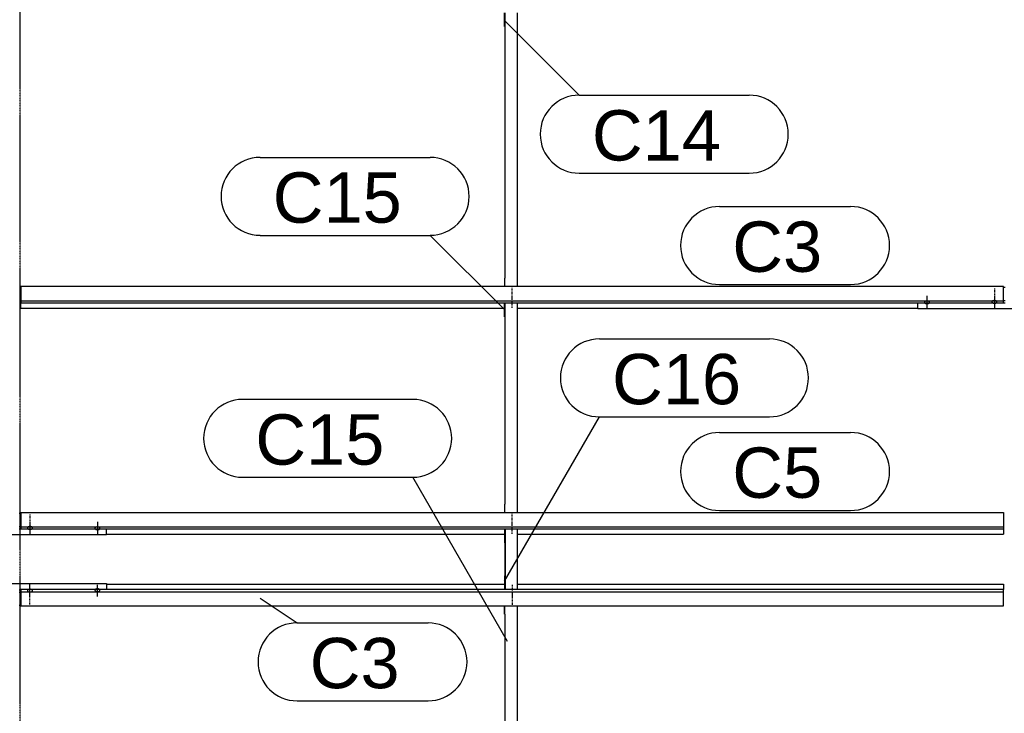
# Model space of a CAD drawing. Header units: millimetres. Extents: x -4888 to 73862, y -29046 to 15504.
# Tile 86 of 111: x 52498 to 56000, y 4747 to 7215. Entities that reach past the tile are written whole.
import ezdxf

# ---------------------------------------------------------------- set-up
doc = ezdxf.new("R2010")
doc.units = ezdxf.units.MM
doc.linetypes.add('DXK_LINE_DOT2', pattern=[3.9198, 1.9599, -1.9599])
doc.linetypes.add('DXK_LINE_DOT3', pattern=[5.9187, 2.979, -0.9799, 0.9799, -0.9799])
doc.styles.add('Arial', font='ARIAL.TTF', dxfattribs={"height": 0.2})

# ---------------------------------------------------------------- blocks, each defined once
blk = doc.blocks.new('Bolt-1953139-17620 - 1282')
at = {"color": 5, "linetype": 'Continuous'}
for p, q in [((52526.2, 5407.5), (52526, 5407.1)), ((52526, 5407.1), (52526, 5406.6)), ((52526, 5406.6), (52526, 5406.1)), ((52526, 5406.1), (52526.2, 5405.7)), ((52526.4, 5408), (52526.2, 5407.5)), ((52526.2, 5405.7), (52526.4, 5405.2)), ((52526.7, 5408.4), (52526.4, 5408)), ((52526.4, 5405.2), (52526.7, 5404.8)), ((52527.1, 5408.9), (52526.7, 5408.4)), ((52526.7, 5404.8), (52527.1, 5404.3)), ((52527.5, 5409.3), (52527.1, 5408.9)), ((52527.1, 5404.3), (52527.5, 5403.9)), ((52528, 5409.6), (52527.5, 5409.3)), ((52527.5, 5403.9), (52528, 5403.6)), ((52528.6, 5410), (52528, 5409.6)), ((52528, 5403.6), (52528.6, 5403.2)), ((52529.3, 5410.3), (52528.6, 5410)), ((52528.6, 5403.2), (52529.3, 5402.9)), ((52530, 5410.6), (52529.3, 5410.3)), ((52529.3, 5402.9), (52530, 5402.6)), ((52530.8, 5410.8), (52530, 5410.6)), ((52530, 5402.6), (52530.8, 5402.4)), ((52531.6, 5411), (52530.8, 5410.8)), ((52530.8, 5402.4), (52531.6, 5402.2)), ((52532.4, 5411.2), (52531.6, 5411)), ((52531.6, 5402.2), (52532.4, 5402)), ((52533.2, 5411.3), (52532.4, 5411.2)), ((52532.4, 5402), (52533.2, 5401.9)), ((52534.1, 5411.4), (52533.2, 5411.3)), ((52533.2, 5401.9), (52534.1, 5401.8)), ((52535, 5411.4), (52534.1, 5411.4)), ((52534.1, 5401.8), (52535, 5401.8)), ((52535, 5426.3), (52535, 5384)), ((52535.9, 5411.4), (52535, 5411.4)), ((52535, 5401.8), (52535.9, 5401.8)), ((52536.8, 5411.3), (52535.9, 5411.4)), ((52535.9, 5401.8), (52536.8, 5401.9)), ((52537.6, 5411.2), (52536.8, 5411.3)), ((52536.8, 5401.9), (52537.6, 5402)), ((52538.4, 5411), (52537.6, 5411.2)), ((52537.6, 5402), (52538.4, 5402.2)), ((52539.2, 5410.8), (52538.4, 5411)), ((52538.4, 5402.2), (52539.2, 5402.4)), ((52540, 5410.6), (52539.2, 5410.8)), ((52539.2, 5402.4), (52540, 5402.6)), ((52540.7, 5410.3), (52540, 5410.6)), ((52540, 5402.6), (52540.7, 5402.9)), ((52541.4, 5410), (52540.7, 5410.3)), ((52540.7, 5402.9), (52541.4, 5403.2)), ((52542, 5409.6), (52541.4, 5410)), ((52541.4, 5403.2), (52542, 5403.6)), ((52542.5, 5409.3), (52542, 5409.6)), ((52542, 5403.6), (52542.5, 5403.9)), ((52542.9, 5408.9), (52542.5, 5409.3)), ((52542.5, 5403.9), (52542.9, 5404.3)), ((52543.3, 5408.4), (52542.9, 5408.9)), ((52542.9, 5404.3), (52543.3, 5404.8)), ((52543.6, 5408), (52543.3, 5408.4)), ((52543.3, 5404.8), (52543.6, 5405.2)), ((52543.8, 5407.5), (52543.6, 5408)), ((52543.6, 5405.2), (52543.8, 5405.7)), ((52544, 5407.1), (52543.8, 5407.5)), ((52543.8, 5405.7), (52544, 5406.1)), ((52544, 5406.6), (52544, 5407.1)), ((52544, 5406.1), (52544, 5406.6))]:
    blk.add_line(p, q, dxfattribs=at)
blk = doc.blocks.new('Bolt-1953139-17817 - 1282')
at = {"color": 5, "linetype": 'DXK_LINE_DOT2'}
blk.add_line((55965, 6260.4), (55965, 6218.1), dxfattribs=at)
blk = doc.blocks.new('Part-1953139-17219 - 1282')
at = {"color": 3, "linetype": 'Continuous'}
for p, q in [((52503, 5461.2), (55997, 5461.2)), ((52503, 5461.2), (52503, 5402.9)), ((55997, 5461.2), (55997, 5402.9)), ((52503, 5410.4), (55997, 5410.4)), ((52503, 5402.9), (55997, 5402.9)), ((55997, 5402.9), (55997, 5384.2)), ((52807, 5384.2), (54222, 5384.2)), ((54269, 5384.2), (55997, 5384.2))]:
    blk.add_line(p, q, dxfattribs=at)
blk = doc.blocks.new('Bolt-1953139-17820 - 1282')
at = {"color": 5, "linetype": 'Continuous'}
for p, q in [((55716.2, 6210.5), (55716, 6210)), ((55716, 6210), (55716, 6209.5)), ((55716, 6209.5), (55716, 6209.1)), ((55716, 6209.1), (55716.2, 6208.6)), ((55716.4, 6210.9), (55716.2, 6210.5)), ((55716.2, 6208.6), (55716.4, 6208.1)), ((55716.7, 6211.4), (55716.4, 6210.9)), ((55716.4, 6208.1), (55716.7, 6207.7)), ((55717.1, 6211.8), (55716.7, 6211.4)), ((55716.7, 6207.7), (55717.1, 6207.3)), ((55717.5, 6212.2), (55717.1, 6211.8)), ((55717.1, 6207.3), (55717.5, 6206.9)), ((55718, 6212.6), (55717.5, 6212.2)), ((55717.5, 6206.9), (55718, 6206.5)), ((55718.6, 6212.9), (55718, 6212.6)), ((55718, 6206.5), (55718.6, 6206.1)), ((55719.3, 6213.2), (55718.6, 6212.9)), ((55718.6, 6206.1), (55719.3, 6205.8)), ((55720, 6213.5), (55719.3, 6213.2)), ((55719.3, 6205.8), (55720, 6205.5)), ((55720.8, 6213.7), (55720, 6213.5)), ((55720, 6205.5), (55720.8, 6205.3)), ((55721.6, 6213.9), (55720.8, 6213.7)), ((55720.8, 6205.3), (55721.6, 6205.1)), ((55722.4, 6214.1), (55721.6, 6213.9)), ((55721.6, 6205.1), (55722.4, 6204.9)), ((55723.2, 6214.2), (55722.4, 6214.1)), ((55722.4, 6204.9), (55723.2, 6204.8)), ((55724.1, 6214.3), (55723.2, 6214.2)), ((55723.2, 6204.8), (55724.1, 6204.8)), ((55725, 6214.3), (55724.1, 6214.3)), ((55724.1, 6204.8), (55725, 6204.7)), ((55725, 6232), (55725, 6189.7)), ((55725.9, 6214.3), (55725, 6214.3)), ((55725, 6204.7), (55725.9, 6204.8)), ((55726.8, 6214.2), (55725.9, 6214.3)), ((55725.9, 6204.8), (55726.8, 6204.8)), ((55727.6, 6214.1), (55726.8, 6214.2)), ((55726.8, 6204.8), (55727.6, 6204.9)), ((55728.4, 6213.9), (55727.6, 6214.1)), ((55727.6, 6204.9), (55728.4, 6205.1)), ((55729.2, 6213.7), (55728.4, 6213.9)), ((55728.4, 6205.1), (55729.2, 6205.3)), ((55730, 6213.5), (55729.2, 6213.7)), ((55729.2, 6205.3), (55730, 6205.5)), ((55730.7, 6213.2), (55730, 6213.5)), ((55730, 6205.5), (55730.7, 6205.8)), ((55731.4, 6212.9), (55730.7, 6213.2)), ((55730.7, 6205.8), (55731.4, 6206.1)), ((55732, 6212.6), (55731.4, 6212.9)), ((55731.4, 6206.1), (55732, 6206.5)), ((55732.5, 6212.2), (55732, 6212.6)), ((55732, 6206.5), (55732.5, 6206.9)), ((55732.9, 6211.8), (55732.5, 6212.2)), ((55732.5, 6206.9), (55732.9, 6207.3)), ((55733.3, 6211.4), (55732.9, 6211.8)), ((55732.9, 6207.3), (55733.3, 6207.7)), ((55733.6, 6210.9), (55733.3, 6211.4)), ((55733.3, 6207.7), (55733.6, 6208.1)), ((55733.8, 6210.5), (55733.6, 6210.9)), ((55733.6, 6208.1), (55733.8, 6208.6)), ((55734, 6210), (55733.8, 6210.5)), ((55733.8, 6208.6), (55734, 6209.1)), ((55734, 6209.5), (55734, 6210)), ((55734, 6209.1), (55734, 6209.5))]:
    blk.add_line(p, q, dxfattribs=at)
blk = doc.blocks.new('Bolt-1953139-18110 - 1282')
at = {"color": 5, "linetype": 'Continuous'}
for p, q in [((52526.2, 5184.3), (52526, 5183.9)), ((52526, 5183.9), (52526, 5183.4)), ((52526, 5183.4), (52526, 5182.9)), ((52526, 5182.9), (52526.2, 5182.5)), ((52526.4, 5184.8), (52526.2, 5184.3)), ((52526.2, 5182.5), (52526.4, 5182)), ((52526.7, 5185.2), (52526.4, 5184.8)), ((52527.1, 5185.7), (52526.7, 5185.2)), ((52527.5, 5186.1), (52527.1, 5185.7)), ((52528, 5186.4), (52527.5, 5186.1)), ((52528.6, 5186.8), (52528, 5186.4)), ((52529.3, 5187.1), (52528.6, 5186.8)), ((52530, 5187.4), (52529.3, 5187.1)), ((52530.8, 5187.6), (52530, 5187.4)), ((52531.6, 5187.8), (52530.8, 5187.6)), ((52532.4, 5188), (52531.6, 5187.8)), ((52533.2, 5188.1), (52532.4, 5188)), ((52534.1, 5188.2), (52533.2, 5188.1)), ((52535, 5188.2), (52534.1, 5188.2)), ((52535, 5163.7), (52535, 5206)), ((52535.9, 5188.2), (52535, 5188.2)), ((52536.8, 5188.1), (52535.9, 5188.2)), ((52537.6, 5188), (52536.8, 5188.1)), ((52538.4, 5187.8), (52537.6, 5188)), ((52539.2, 5187.6), (52538.4, 5187.8)), ((52540, 5187.4), (52539.2, 5187.6)), ((52540.7, 5187.1), (52540, 5187.4)), ((52541.4, 5186.8), (52540.7, 5187.1)), ((52542, 5186.4), (52541.4, 5186.8)), ((52542.5, 5186.1), (52542, 5186.4)), ((52542.9, 5185.7), (52542.5, 5186.1)), ((52543.3, 5185.2), (52542.9, 5185.7)), ((52543.6, 5184.8), (52543.3, 5185.2)), ((52543.8, 5184.3), (52543.6, 5184.8)), ((52543.6, 5182), (52543.8, 5182.5)), ((52544, 5183.9), (52543.8, 5184.3)), ((52543.8, 5182.5), (52544, 5182.9)), ((52544, 5183.4), (52544, 5183.9)), ((52544, 5182.9), (52544, 5183.4)), ((52526.4, 5182), (52526.7, 5181.6)), ((52526.7, 5181.6), (52527.1, 5181.1)), ((52527.1, 5181.1), (52527.5, 5180.7)), ((52527.5, 5180.7), (52528, 5180.4)), ((52528, 5180.4), (52528.6, 5180)), ((52528.6, 5180), (52529.3, 5179.7)), ((52529.3, 5179.7), (52530, 5179.4)), ((52530, 5179.4), (52530.8, 5179.2)), ((52530.8, 5179.2), (52531.6, 5179)), ((52531.6, 5179), (52532.4, 5178.8)), ((52532.4, 5178.8), (52533.2, 5178.7)), ((52533.2, 5178.7), (52534.1, 5178.6)), ((52534.1, 5178.6), (52535, 5178.6)), ((52535, 5178.6), (52535.9, 5178.6)), ((52535.9, 5178.6), (52536.8, 5178.7)), ((52536.8, 5178.7), (52537.6, 5178.8)), ((52537.6, 5178.8), (52538.4, 5179)), ((52538.4, 5179), (52539.2, 5179.2)), ((52539.2, 5179.2), (52540, 5179.4)), ((52540, 5179.4), (52540.7, 5179.7)), ((52540.7, 5179.7), (52541.4, 5180)), ((52541.4, 5180), (52542, 5180.4)), ((52542, 5180.4), (52542.5, 5180.7)), ((52542.5, 5180.7), (52542.9, 5181.1)), ((52542.9, 5181.1), (52543.3, 5181.6)), ((52543.3, 5181.6), (52543.6, 5182))]:
    blk.add_line(p, q, dxfattribs=at)
blk = doc.blocks.new('Bolt-1953139-18111 - 1282')
at = {"color": 5, "linetype": 'DXK_LINE_DOT2'}
blk.add_line((52535, 5133.9), (52535, 5176.2), dxfattribs=at)
blk = doc.blocks.new('Bolt-1953139-18825 - 1282')
at = {"color": 5, "linetype": 'DXK_LINE_DOT2'}
blk.add_line((54250, 5386.1), (54250, 5428.4), dxfattribs=at)
blk = doc.blocks.new('GridLine-1953139-4956 - 1282')
at = {"color": 174, "linetype": 'DXK_LINE_DOT3'}
blk.add_line((52500, -1750), (52500, 12340), dxfattribs=at)
blk = doc.blocks.new('Part-1953139-17212 - 1282')
at = {"color": 3, "linetype": 'Continuous'}
for p, q in [((52503, 5187.1), (52503, 5128.8)), ((55997, 5187.1), (52503, 5187.1)), ((52807, 5205.8), (54222, 5205.8)), ((54269, 5205.8), (55997, 5205.8)), ((55997, 5205.8), (55997, 5187.1)), ((55997, 5128.8), (55997, 5187.1)), ((52503, 5179.6), (55997, 5179.6)), ((52503, 5128.8), (55997, 5128.8))]:
    blk.add_line(p, q, dxfattribs=at)
blk = doc.blocks.new('Part-1953139-17218 - 1282')
at = {"color": 3, "linetype": 'Continuous'}
for p, q in [((55997, 6265.5), (52503, 6265.5)), ((52503, 6265.5), (52503, 6207.2)), ((55997, 6207.2), (55997, 6265.5)), ((52503, 6214.7), (55997, 6214.7)), ((52503, 6207.2), (55997, 6207.2)), ((52503, 6188.5), (52503, 6207.2)), ((52503, 6188.5), (54222, 6188.5)), ((54269, 6188.5), (55693, 6188.5))]:
    blk.add_line(p, q, dxfattribs=at)
blk = doc.blocks.new('Part-1953139-17619 - 1282')
at = {"color": 3, "linetype": 'Continuous'}
for p, q in [((52497, 5458.8), (52503, 5458.8)), ((52193, 5381.8), (52193, 5402.9)), ((52497, 5412.2), (52503, 5412.2)), ((52497, 5403.7), (52503, 5403.7)), ((52807, 5381.8), (52807, 5402.9)), ((52807, 5381.8), (52193, 5381.8))]:
    blk.add_line(p, q, dxfattribs=at)
blk = doc.blocks.new('Bolt-1953139-17621 - 1282')
at = {"color": 5, "linetype": 'DXK_LINE_DOT2'}
blk.add_line((52535, 5456.1), (52535, 5413.8), dxfattribs=at)
blk = doc.blocks.new('Bolt-1953139-17624 - 1282')
at = {"color": 5, "linetype": 'Continuous'}
for p, q in [((52775, 5427.8), (52775, 5385.4)), ((52766.2, 5406.2), (52766, 5405.7)), ((52766, 5405.7), (52766, 5405.2)), ((52766, 5405.2), (52766, 5404.8)), ((52766, 5404.8), (52766.2, 5404.3)), ((52766.4, 5406.6), (52766.2, 5406.2)), ((52766.2, 5404.3), (52766.4, 5403.9)), ((52766.7, 5407.1), (52766.4, 5406.6)), ((52766.4, 5403.9), (52766.7, 5403.4)), ((52767.1, 5407.5), (52766.7, 5407.1)), ((52766.7, 5403.4), (52767.1, 5403)), ((52767.5, 5407.9), (52767.1, 5407.5)), ((52767.1, 5403), (52767.5, 5402.6)), ((52768, 5408.3), (52767.5, 5407.9)), ((52767.5, 5402.6), (52768, 5402.2)), ((52768.6, 5408.6), (52768, 5408.3)), ((52768, 5402.2), (52768.6, 5401.9)), ((52769.3, 5408.9), (52768.6, 5408.6)), ((52768.6, 5401.9), (52769.3, 5401.5)), ((52770, 5409.2), (52769.3, 5408.9)), ((52769.3, 5401.5), (52770, 5401.3)), ((52770.8, 5409.5), (52770, 5409.2)), ((52770, 5401.3), (52770.8, 5401)), ((52771.6, 5409.7), (52770.8, 5409.5)), ((52770.8, 5401), (52771.6, 5400.8)), ((52772.4, 5409.8), (52771.6, 5409.7)), ((52771.6, 5400.8), (52772.4, 5400.7)), ((52773.2, 5409.9), (52772.4, 5409.8)), ((52772.4, 5400.7), (52773.2, 5400.5)), ((52774.1, 5410), (52773.2, 5409.9)), ((52773.2, 5400.5), (52774.1, 5400.5)), ((52775, 5410), (52774.1, 5410)), ((52774.1, 5400.5), (52775, 5400.5)), ((52775.9, 5410), (52775, 5410)), ((52775, 5400.5), (52775.9, 5400.5)), ((52776.8, 5409.9), (52775.9, 5410)), ((52775.9, 5400.5), (52776.8, 5400.5)), ((52777.6, 5409.8), (52776.8, 5409.9)), ((52776.8, 5400.5), (52777.6, 5400.7)), ((52778.4, 5409.7), (52777.6, 5409.8)), ((52777.6, 5400.7), (52778.4, 5400.8)), ((52779.2, 5409.5), (52778.4, 5409.7)), ((52778.4, 5400.8), (52779.2, 5401)), ((52780, 5409.2), (52779.2, 5409.5)), ((52779.2, 5401), (52780, 5401.3)), ((52780.7, 5408.9), (52780, 5409.2)), ((52780, 5401.3), (52780.7, 5401.5)), ((52781.4, 5408.6), (52780.7, 5408.9)), ((52780.7, 5401.5), (52781.4, 5401.9)), ((52782, 5408.3), (52781.4, 5408.6)), ((52781.4, 5401.9), (52782, 5402.2)), ((52782.5, 5407.9), (52782, 5408.3)), ((52782, 5402.2), (52782.5, 5402.6)), ((52782.9, 5407.5), (52782.5, 5407.9)), ((52782.5, 5402.6), (52782.9, 5403)), ((52783.3, 5407.1), (52782.9, 5407.5)), ((52782.9, 5403), (52783.3, 5403.4)), ((52783.6, 5406.6), (52783.3, 5407.1)), ((52783.3, 5403.4), (52783.6, 5403.9)), ((52783.8, 5406.2), (52783.6, 5406.6)), ((52783.6, 5403.9), (52783.8, 5404.3)), ((52784, 5405.7), (52783.8, 5406.2)), ((52783.8, 5404.3), (52784, 5404.8)), ((52784, 5405.2), (52784, 5405.7)), ((52784, 5404.8), (52784, 5405.2))]:
    blk.add_line(p, q, dxfattribs=at)
blk = doc.blocks.new('Part-1953139-17815 - 1282')
at = {"color": 3, "linetype": 'Continuous'}
for p, q in [((55997, 6263), (56003, 6263)), ((55693, 6186.1), (55693, 6207.2)), ((55997, 6216.5), (56003, 6216.5)), ((55997, 6208), (56003, 6208)), ((56307, 6186.1), (56307, 6207.2)), ((56307, 6186.1), (55693, 6186.1))]:
    blk.add_line(p, q, dxfattribs=at)
blk = doc.blocks.new('Bolt-1953139-17816 - 1282')
at = {"color": 5, "linetype": 'Continuous'}
for p, q in [((55956.2, 6211.8), (55956, 6211.3)), ((55956, 6211.3), (55956, 6210.9)), ((55956, 6210.9), (55956, 6210.4)), ((55956, 6210.4), (55956.2, 6209.9)), ((55956.4, 6212.3), (55956.2, 6211.8)), ((55956.2, 6209.9), (55956.4, 6209.5)), ((55956.7, 6212.7), (55956.4, 6212.3)), ((55956.4, 6209.5), (55956.7, 6209)), ((55957.1, 6213.1), (55956.7, 6212.7)), ((55956.7, 6209), (55957.1, 6208.6)), ((55957.5, 6213.5), (55957.1, 6213.1)), ((55957.1, 6208.6), (55957.5, 6208.2)), ((55958, 6213.9), (55957.5, 6213.5)), ((55957.5, 6208.2), (55958, 6207.8)), ((55958.6, 6214.3), (55958, 6213.9)), ((55958, 6207.8), (55958.6, 6207.5)), ((55959.3, 6214.6), (55958.6, 6214.3)), ((55958.6, 6207.5), (55959.3, 6207.2)), ((55960, 6214.9), (55959.3, 6214.6)), ((55959.3, 6207.2), (55960, 6206.9)), ((55960.8, 6215.1), (55960, 6214.9)), ((55960, 6206.9), (55960.8, 6206.7)), ((55961.6, 6215.3), (55960.8, 6215.1)), ((55960.8, 6206.7), (55961.6, 6206.4)), ((55962.4, 6215.5), (55961.6, 6215.3)), ((55961.6, 6206.4), (55962.4, 6206.3)), ((55963.2, 6215.6), (55962.4, 6215.5)), ((55962.4, 6206.3), (55963.2, 6206.2)), ((55964.1, 6215.6), (55963.2, 6215.6)), ((55963.2, 6206.2), (55964.1, 6206.1)), ((55965, 6215.7), (55964.1, 6215.6)), ((55964.1, 6206.1), (55965, 6206.1)), ((55965, 6230.6), (55965, 6188.3)), ((55965.9, 6215.6), (55965, 6215.7)), ((55965, 6206.1), (55965.9, 6206.1)), ((55966.8, 6215.6), (55965.9, 6215.6)), ((55965.9, 6206.1), (55966.8, 6206.2)), ((55967.6, 6215.5), (55966.8, 6215.6)), ((55966.8, 6206.2), (55967.6, 6206.3)), ((55968.4, 6215.3), (55967.6, 6215.5)), ((55967.6, 6206.3), (55968.4, 6206.4)), ((55969.2, 6215.1), (55968.4, 6215.3)), ((55968.4, 6206.4), (55969.2, 6206.7)), ((55970, 6214.9), (55969.2, 6215.1)), ((55969.2, 6206.7), (55970, 6206.9)), ((55970.7, 6214.6), (55970, 6214.9)), ((55970, 6206.9), (55970.7, 6207.2)), ((55971.4, 6214.3), (55970.7, 6214.6)), ((55970.7, 6207.2), (55971.4, 6207.5)), ((55972, 6213.9), (55971.4, 6214.3)), ((55971.4, 6207.5), (55972, 6207.8)), ((55972.5, 6213.5), (55972, 6213.9)), ((55972, 6207.8), (55972.5, 6208.2)), ((55972.9, 6213.1), (55972.5, 6213.5)), ((55972.5, 6208.2), (55972.9, 6208.6)), ((55973.3, 6212.7), (55972.9, 6213.1)), ((55972.9, 6208.6), (55973.3, 6209)), ((55973.6, 6212.3), (55973.3, 6212.7)), ((55973.3, 6209), (55973.6, 6209.5)), ((55973.8, 6211.8), (55973.6, 6212.3)), ((55973.6, 6209.5), (55973.8, 6209.9)), ((55974, 6211.3), (55973.8, 6211.8)), ((55973.8, 6209.9), (55974, 6210.4)), ((55974, 6210.9), (55974, 6211.3)), ((55974, 6210.4), (55974, 6210.9))]:
    blk.add_line(p, q, dxfattribs=at)
blk = doc.blocks.new('Bolt-1953139-18822 - 1282')
at = {"color": 5, "linetype": 'DXK_LINE_DOT2'}
blk.add_line((54250, 6190.4), (54250, 6232.7), dxfattribs=at)
blk = doc.blocks.new('Part-1953139-18109 - 1282')
at = {"color": 3, "linetype": 'Continuous'}
for p, q in [((52193, 5187.1), (52193, 5208.2)), ((52193, 5208.2), (52807, 5208.2)), ((52497, 5186.3), (52503, 5186.3)), ((52807, 5208.2), (52807, 5187.1)), ((52497, 5177.8), (52503, 5177.8)), ((52497, 5131.2), (52503, 5131.2))]:
    blk.add_line(p, q, dxfattribs=at)
blk = doc.blocks.new('Bolt-1953139-18114 - 1282')
at = {"color": 5, "linetype": 'Continuous'}
for p, q in [((52766.2, 5185.7), (52766, 5185.2)), ((52766, 5185.2), (52766, 5184.8)), ((52766, 5184.8), (52766, 5184.3)), ((52766, 5184.3), (52766.2, 5183.8)), ((52766.4, 5186.1), (52766.2, 5185.7)), ((52766.2, 5183.8), (52766.4, 5183.4)), ((52766.7, 5186.6), (52766.4, 5186.1)), ((52766.4, 5183.4), (52766.7, 5182.9)), ((52767.1, 5187), (52766.7, 5186.6)), ((52766.7, 5182.9), (52767.1, 5182.5)), ((52767.5, 5187.4), (52767.1, 5187)), ((52767.1, 5182.5), (52767.5, 5182.1)), ((52768, 5187.8), (52767.5, 5187.4)), ((52768.6, 5188.1), (52768, 5187.8)), ((52769.3, 5188.5), (52768.6, 5188.1)), ((52770, 5188.7), (52769.3, 5188.5)), ((52770.8, 5189), (52770, 5188.7)), ((52771.6, 5189.2), (52770.8, 5189)), ((52772.4, 5189.3), (52771.6, 5189.2)), ((52773.2, 5189.5), (52772.4, 5189.3)), ((52774.1, 5189.5), (52773.2, 5189.5)), ((52775, 5189.5), (52774.1, 5189.5)), ((52775, 5162.2), (52775, 5204.6)), ((52775.9, 5189.5), (52775, 5189.5)), ((52776.8, 5189.5), (52775.9, 5189.5)), ((52777.6, 5189.3), (52776.8, 5189.5)), ((52778.4, 5189.2), (52777.6, 5189.3)), ((52779.2, 5189), (52778.4, 5189.2)), ((52780, 5188.7), (52779.2, 5189)), ((52780.7, 5188.5), (52780, 5188.7)), ((52781.4, 5188.1), (52780.7, 5188.5)), ((52782, 5187.8), (52781.4, 5188.1)), ((52782.5, 5187.4), (52782, 5187.8)), ((52782.9, 5187), (52782.5, 5187.4)), ((52782.5, 5182.1), (52782.9, 5182.5)), ((52783.3, 5186.6), (52782.9, 5187)), ((52782.9, 5182.5), (52783.3, 5182.9)), ((52783.6, 5186.1), (52783.3, 5186.6)), ((52783.3, 5182.9), (52783.6, 5183.4)), ((52783.8, 5185.7), (52783.6, 5186.1)), ((52783.6, 5183.4), (52783.8, 5183.8)), ((52784, 5185.2), (52783.8, 5185.7)), ((52783.8, 5183.8), (52784, 5184.3)), ((52784, 5184.8), (52784, 5185.2)), ((52784, 5184.3), (52784, 5184.8)), ((52767.5, 5182.1), (52768, 5181.7)), ((52768, 5181.7), (52768.6, 5181.4)), ((52768.6, 5181.4), (52769.3, 5181.1)), ((52769.3, 5181.1), (52770, 5180.8)), ((52770, 5180.8), (52770.8, 5180.5)), ((52770.8, 5180.5), (52771.6, 5180.3)), ((52771.6, 5180.3), (52772.4, 5180.2)), ((52772.4, 5180.2), (52773.2, 5180.1)), ((52773.2, 5180.1), (52774.1, 5180)), ((52774.1, 5180), (52775, 5180)), ((52775, 5180), (52775.9, 5180)), ((52775.9, 5180), (52776.8, 5180.1)), ((52776.8, 5180.1), (52777.6, 5180.2)), ((52777.6, 5180.2), (52778.4, 5180.3)), ((52778.4, 5180.3), (52779.2, 5180.5)), ((52779.2, 5180.5), (52780, 5180.8)), ((52780, 5180.8), (52780.7, 5181.1)), ((52780.7, 5181.1), (52781.4, 5181.4)), ((52781.4, 5181.4), (52782, 5181.7)), ((52782, 5181.7), (52782.5, 5182.1))]:
    blk.add_line(p, q, dxfattribs=at)
blk = doc.blocks.new('Part-1953139-18803 - 1282')
at = {"color": 3, "linetype": 'Continuous'}
for p, q in [((54222, 5099.2), (54222, 5128.8)), ((54224, 5099.2), (54224, 5128.8)), ((54269, 4382.8), (54269, 5128.8)), ((54222, 5099.2), (54224, 5099.2)), ((54224, 5099.2), (54224, 4382.8)), ((54222, 4382.8), (54222, 4432.1)), ((54222, 4432.1), (54224, 4432.1))]:
    blk.add_line(p, q, dxfattribs=at)
blk = doc.blocks.new('Bolt-1953139-18804 - 1282')
at = {"color": 5, "linetype": 'DXK_LINE_DOT2'}
blk.add_line((54250, 5174.1), (54250, 5131.8), dxfattribs=at)
blk = doc.blocks.new('Bolt-1953139-18805 - 1282')
at = {"color": 5, "linetype": 'DXK_LINE_DOT2'}
blk.add_line((54250, 5203.9), (54250, 5161.6), dxfattribs=at)
blk = doc.blocks.new('Part-1953139-18820 - 1282')
at = {"color": 3, "linetype": 'Continuous'}
for p, q in [((54222, 7190.7), (54222, 7240.1)), ((54224, 7240.1), (54224, 6295)), ((54269, 6265.5), (54269, 7240.1)), ((54224, 7190.7), (54222, 7190.7)), ((54224, 6295), (54222, 6295)), ((54222, 6295), (54222, 6265.5)), ((54224, 6265.5), (54224, 6295))]:
    blk.add_line(p, q, dxfattribs=at)
blk = doc.blocks.new('Bolt-1953139-18821 - 1282')
at = {"color": 5, "linetype": 'DXK_LINE_DOT2'}
blk.add_line((54250, 6220.2), (54250, 6262.5), dxfattribs=at)
blk = doc.blocks.new('Part-1953139-18823 - 1282')
at = {"color": 3, "linetype": 'Continuous'}
for p, q in [((54222, 6157.9), (54222, 6207.2)), ((54224, 6207.2), (54224, 5490.8)), ((54269, 5461.2), (54269, 6207.2)), ((54224, 6157.9), (54222, 6157.9)), ((54224, 5490.8), (54222, 5490.8)), ((54222, 5490.8), (54222, 5461.2)), ((54224, 5461.2), (54224, 5490.8))]:
    blk.add_line(p, q, dxfattribs=at)
blk = doc.blocks.new('Bolt-1953139-18824 - 1282')
at = {"color": 5, "linetype": 'DXK_LINE_DOT2'}
blk.add_line((54250, 5415.9), (54250, 5458.2), dxfattribs=at)
blk = doc.blocks.new('Part-1953139-18921 - 1282')
at = {"color": 3, "linetype": 'Continuous'}
for p, q in [((54222, 5402.9), (54222, 5353.6)), ((54224, 5402.9), (54224, 5193.4)), ((54226, 5187.1), (54226, 5402.9)), ((54269, 5187.1), (54269, 5402.9)), ((54222, 5353.6), (54224, 5353.6)), ((54224, 5236.4), (54222, 5236.4)), ((54222, 5236.4), (54222, 5187.1)), ((54224, 5187.1), (54224, 5193.4))]:
    blk.add_line(p, q, dxfattribs=at)
blk = doc.blocks.new('Mark-1953139-19753 - 1282')
at = {"color": 136, "linetype": 'Continuous'}
for p, q in [((53353.3, 6725.3), (53958.1, 6725.3)), ((53353.3, 6447.8), (53958.1, 6447.8)), ((54223.2, 6182.7), (53958.1, 6447.8))]:
    blk.add_line(p, q, dxfattribs=at)
for centre, start, end in [((53353.3, 6586.6), 90, 270), ((53958.1, 6586.6), 270, 90)]:
    blk.add_arc(centre, 138.7, start, end, dxfattribs=at)
at = {"color": 0}
blk.add_wipeout([(53856.8, 6492.8), (53856.8, 6680.3), (53398.3, 6680.3), (53398.3, 6492.8)], dxfattribs=at)
blk.add_wipeout([(53856.8, 6492.8), (53856.8, 6680.3), (53398.3, 6680.3), (53398.3, 6492.8)], dxfattribs=at)
at = {"color": 2, "style": 'Arial'}
blk.add_text('C15', height=179.08, dxfattribs=at).set_placement((53398.3, 6492.8))
blk = doc.blocks.new('Mark-1953139-19387 - 1282')
at = {"color": 136, "linetype": 'Continuous'}
for p, q in [((54987.5, 5746.2), (55453.2, 5746.2)), ((54987.5, 5468.7), (55453.2, 5468.7))]:
    blk.add_line(p, q, dxfattribs=at)
for centre, radius, start, end in [((54987.5, 5607.4), 138.7, 90, 270), ((55453.2, 5607.4), 138.8, 270, 90)]:
    blk.add_arc(centre, radius, start, end, dxfattribs=at)
at = {"color": 0}
blk.add_wipeout([(55352, 5513.7), (55352, 5701.2), (55032.5, 5701.2), (55032.5, 5513.7)], dxfattribs=at)
blk.add_wipeout([(55352, 5513.7), (55352, 5701.2), (55032.5, 5701.2), (55032.5, 5513.7)], dxfattribs=at)
at = {"color": 2, "style": 'Arial'}
blk.add_text('C5', height=179.08, dxfattribs=at).set_placement((55032.5, 5513.7))
blk = doc.blocks.new('Mark-1953139-19752 - 1282')
at = {"color": 136, "linetype": 'Continuous'}
for p, q in [((54223.2, 7211.8), (54488.4, 6946.6)), ((54488.4, 6946.6), (55093.2, 6946.6)), ((54488.4, 6669.1), (55093.2, 6669.1))]:
    blk.add_line(p, q, dxfattribs=at)
for centre, start, end in [((54488.4, 6807.9), 90, 270), ((55093.2, 6807.9), 270, 90)]:
    blk.add_arc(centre, 138.7, start, end, dxfattribs=at)
at = {"color": 0}
blk.add_wipeout([(54991.9, 6714.1), (54991.9, 6901.6), (54533.4, 6901.6), (54533.4, 6714.1)], dxfattribs=at)
blk.add_wipeout([(54991.9, 6714.1), (54991.9, 6901.6), (54533.4, 6901.6), (54533.4, 6714.1)], dxfattribs=at)
at = {"color": 2, "style": 'Arial'}
blk.add_text('C14', height=179.08, dxfattribs=at).set_placement((54533.4, 6714.1))
blk = doc.blocks.new('Mark-1953139-19747 - 1282')
at = {"color": 136, "linetype": 'Continuous'}
for p, q in [((53291.4, 5864.2), (53896.1, 5864.2)), ((53291.4, 5586.7), (53896.1, 5586.7)), ((54233.6, 5002.1), (53896.1, 5586.7))]:
    blk.add_line(p, q, dxfattribs=at)
for centre, start, end in [((53291.4, 5725.4), 90, 270), ((53896.1, 5725.4), 270, 90)]:
    blk.add_arc(centre, 138.7, start, end, dxfattribs=at)
at = {"color": 0}
blk.add_wipeout([(53794.9, 5631.7), (53794.9, 5819.2), (53336.4, 5819.2), (53336.4, 5631.7)], dxfattribs=at)
blk.add_wipeout([(53794.9, 5631.7), (53794.9, 5819.2), (53336.4, 5819.2), (53336.4, 5631.7)], dxfattribs=at)
at = {"color": 2, "style": 'Arial'}
blk.add_text('C15', height=179.08, dxfattribs=at).set_placement((53336.4, 5631.7))
blk = doc.blocks.new('Mark-1953139-19380 - 1282')
at = {"color": 136, "linetype": 'Continuous'}
for p, q in [((53353.8, 5156.3), (53484.8, 5068.6)), ((53484.8, 5068.6), (53950.6, 5068.6)), ((53484.8, 4791.1), (53950.6, 4791.1))]:
    blk.add_line(p, q, dxfattribs=at)
for centre, start, end in [((53484.8, 4929.8), 90, 270), ((53950.6, 4929.8), 270, 90)]:
    blk.add_arc(centre, 138.7, start, end, dxfattribs=at)
at = {"color": 0}
blk.add_wipeout([(53849.3, 4836.1), (53849.3, 5023.6), (53529.8, 5023.6), (53529.8, 4836.1)], dxfattribs=at)
blk.add_wipeout([(53849.3, 4836.1), (53849.3, 5023.6), (53529.8, 5023.6), (53529.8, 4836.1)], dxfattribs=at)
at = {"color": 2, "style": 'Arial'}
blk.add_text('C3', height=179.08, dxfattribs=at).set_placement((53529.8, 4836.1))
blk = doc.blocks.new('Mark-1953139-19793 - 1282')
at = {"color": 136, "linetype": 'Continuous'}
for p, q in [((54560, 6079.2), (55164.7, 6079.2)), ((54222.5, 5217.2), (54560, 5801.7)), ((54560, 5801.7), (55164.7, 5801.7))]:
    blk.add_line(p, q, dxfattribs=at)
for centre, start, end in [((54560, 5940.5), 90, 270), ((55164.7, 5940.5), 270, 90)]:
    blk.add_arc(centre, 138.7, start, end, dxfattribs=at)
at = {"color": 0}
blk.add_wipeout([(55063.5, 5846.7), (55063.5, 6034.2), (54605, 6034.2), (54605, 5846.7)], dxfattribs=at)
blk.add_wipeout([(55063.5, 5846.7), (55063.5, 6034.2), (54605, 6034.2), (54605, 5846.7)], dxfattribs=at)
at = {"color": 2, "style": 'Arial'}
blk.add_text('C16', height=179.08, dxfattribs=at).set_placement((54605, 5846.7))
blk = doc.blocks.new('Mark-1953139-19386 - 1282')
at = {"color": 136, "linetype": 'Continuous'}
for p, q in [((54987.5, 6550.5), (55453.2, 6550.5)), ((54987.5, 6273), (55453.2, 6273))]:
    blk.add_line(p, q, dxfattribs=at)
for centre, start, end in [((54987.5, 6411.7), 90, 270), ((55453.2, 6411.7), 270, 90)]:
    blk.add_arc(centre, 138.8, start, end, dxfattribs=at)
at = {"color": 0}
blk.add_wipeout([(55352, 6318), (55352, 6505.5), (55032.5, 6505.5), (55032.5, 6318)], dxfattribs=at)
blk.add_wipeout([(55352, 6318), (55352, 6505.5), (55032.5, 6505.5), (55032.5, 6318)], dxfattribs=at)
at = {"color": 2, "style": 'Arial'}
blk.add_text('C3', height=179.08, dxfattribs=at).set_placement((55032.5, 6318))

msp = doc.modelspace()

# ---------------------------------------------------------------- block references
for name in ['GridLine-1953139-4956 - 1282', 'Part-1953139-18820 - 1282', 'Part-1953139-17218 - 1282', 'Bolt-1953139-18821 - 1282', 'Bolt-1953139-18822 - 1282', 'Part-1953139-17815 - 1282', 'Bolt-1953139-17817 - 1282', 'Part-1953139-18823 - 1282', 'Bolt-1953139-17820 - 1282', 'Bolt-1953139-17816 - 1282', 'Part-1953139-17619 - 1282', 'Part-1953139-17219 - 1282', 'Bolt-1953139-17621 - 1282', 'Bolt-1953139-17624 - 1282', 'Bolt-1953139-18824 - 1282', 'Bolt-1953139-18825 - 1282', 'Bolt-1953139-17620 - 1282', 'Part-1953139-18921 - 1282', 'Part-1953139-18109 - 1282', 'Part-1953139-17212 - 1282', 'Bolt-1953139-18110 - 1282', 'Bolt-1953139-18114 - 1282', 'Bolt-1953139-18805 - 1282', 'Bolt-1953139-18111 - 1282', 'Bolt-1953139-18804 - 1282', 'Part-1953139-18803 - 1282']:
    msp.add_blockref(name, (0, 0))

# ---------------------------------------------------------------- next in the draw order: block references
for name in ['Mark-1953139-19753 - 1282', 'Mark-1953139-19386 - 1282', 'Mark-1953139-19747 - 1282', 'Mark-1953139-19387 - 1282']:
    msp.add_blockref(name, (0, 0))

# ---------------------------------------------------------------- next in the draw order: block references
for name in ['Mark-1953139-19752 - 1282', 'Mark-1953139-19793 - 1282', 'Mark-1953139-19380 - 1282']:
    msp.add_blockref(name, (0, 0))

doc.saveas('drawing.dxf')
